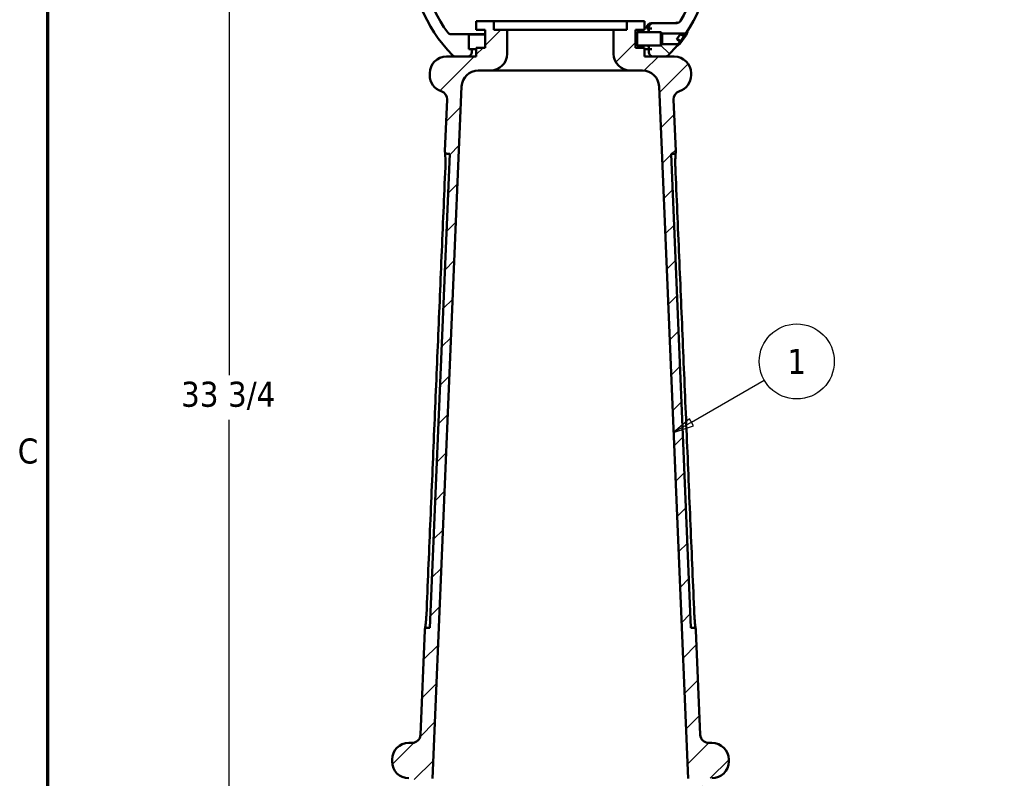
# Model space of a CAD drawing. Header units: feet. Extents: x -744 to -375, y 205 to 389.
# Tile 14 of 40: x -511 to -483, y 335 to 357. Entities that reach past the tile are written whole.
import ezdxf

# ---------------------------------------------------------------- set-up
doc = ezdxf.new("R2010")
doc.units = ezdxf.units.FT
doc.header["$MEASUREMENT"] = 0
for name, color, linetype, lineweight in [('Border (ANSI)', 7, 'Continuous', 70), ('Dimension (ANSI)', 7, 'Continuous', 25), ('Hatch (ANSI)', 7, 'Continuous', 18), ('Symbol (ANSI)', 7, 'Continuous', 25), ('Visible (ANSI)', 7, 'Continuous', 50)]:
    doc.layers.add(name, color=color, linetype=linetype, lineweight=lineweight)
doc.styles.add('Note Text (ANSI)', font='tahoma.ttf')
doc.dimstyles.new('Default (ANSI)', dxfattribs={"dimscale": 5.882353, "dimtxt": 0.12, "dimasz": 0.098425, "dimexe": 0.125, "dimexo": 0.0625, "dimgap": 0.031496, "dimtad": 0, "dimtih": 1, "dimtoh": 1, "dimdec": 3, "dimrnd": 1e-08, "dimzin": 3, "dimdsep": 46, "dimlunit": 5, "dimtxsty": 'Note Text (ANSI)', "dimcen": 0.09, "dimdle": 0.393701, "dimclrd": 256, "dimclre": 256, "dimclrt": 256, "dimadec": 0, "dimazin": 1, "dimtfac": 1, "dimtofl": 0, "dimtmove": 0, "dimatfit": 3, "dimfxl": 1, "dimfrac": 2, "dimtolj": 1, "dimtzin": 4, "dimlwd": -1, "dimlwe": -1, "dimarcsym": 0})

# ---------------------------------------------------------------- blocks, each defined once
blk = doc.blocks.new('Borders Default Border')
at = {"layer": 'Border (ANSI)', "flags": 128}
blk.add_lwpolyline([(0.75, 0.5), (0.75, 16.5), (21.25, 16.5), (21.25, 0.5), (0.75, 0.5)], dxfattribs=at)
at = {"layer": 'Border (ANSI)', "insert": (0.6057, 10.5629), "char_height": 0.12, "attachment_point": 7, "style": 'Note Text (ANSI)'}
blk.add_mtext('C', dxfattribs=at)
blk = doc.blocks.new('*D1156')
at = {"layer": 'Defpoints', "color": 0, "transparency": 16777216}
for p in [(-505.207, 362.874), (-495.863, 362.874), (-502.891, 329.124)]:
    blk.add_point(p, dxfattribs=at)
at = {"layer": 'Dimension (ANSI)', "transparency": 16777216}
for p, q in [((-496.231, 362.874), (-505.942, 362.874)), ((-505.207, 362.295), (-505.207, 346.629)), ((-505.207, 329.703), (-505.207, 345.368)), ((-503.259, 329.124), (-505.942, 329.124))]:
    blk.add_line(p, q, dxfattribs=at)
for points in [[(-505.303, 362.295), (-505.11, 362.295), (-505.207, 362.874)], [(-505.303, 329.703), (-505.11, 329.703), (-505.207, 329.124)]]:
    blk.add_solid(points, dxfattribs=at)
at = {"layer": 'Dimension (ANSI)', "transparency": 16777216, "insert": (-506.569, 346.444), "char_height": 0.7059, "attachment_point": 1, "style": 'Note Text (ANSI)'}
blk.add_mtext('\\A1;33 3/4', dxfattribs=at)
blk = doc.blocks.new('Balloon91')
at = {"layer": 'Symbol (ANSI)'}
for p, q in [((3.8377, 10.763), (4.1874, 10.9648)), ((3.8279, 10.78), (3.7525, 10.7138)), ((3.8476, 10.7459), (3.8279, 10.78)), ((3.8377, 10.763), (3.7525, 10.7138)), ((3.7525, 10.7138), (3.8476, 10.7459))]:
    blk.add_line(p, q, dxfattribs=at)
at = {"layer": 'Symbol (ANSI)', "flags": 128}
blk.add_lwpolyline([(3.8279, 10.78), (3.7525, 10.7138), (3.8476, 10.7459), (3.8279, 10.78)], dxfattribs=at)
at = {"layer": 'Symbol (ANSI)'}
blk.add_circle((4.3433, 11.0548), 0.18, dxfattribs=at)
blk.add_solid([(3.8279, 10.78), (3.7525, 10.7138), (3.8476, 10.7459), (3.8279, 10.78)], dxfattribs=at)
at = {"layer": 'Symbol (ANSI)', "insert": (4.3433, 11.0548), "char_height": 0.12, "attachment_point": 5, "style": 'Note Text (ANSI)'}
blk.add_mtext('1', dxfattribs=at)

msp = doc.modelspace()

# ---------------------------------------------------------------- hatches: boundary and pattern name
at = {"layer": 'Hatch (ANSI)'}
h = msp.add_hatch(dxfattribs=at)
h.set_pattern_fill('ANSI31', color=247, scale=5.882353, style=0)
h.set_pattern_definition([(45, (-514.74035, 281.9874), (-0.5199315, 0.5199315), [])])
edge = h.paths.add_edge_path()
edge.add_line((-497.98845, 356.37354), (-497.98845, 355.87354))
edge.add_line((-497.98845, 355.87354), (-498.23845, 355.87354))
edge.add_line((-498.23845, 355.87354), (-498.23845, 355.62354))
edge.add_line((-498.23845, 355.62354), (-498.48845, 355.62354))
edge.add_line((-498.48845, 355.62354), (-498.82149, 355.62354))
edge.add_line((-498.82149, 355.62354), (-499.07851, 355.62354))
edge.add_ellipse((-499.07851, 355.1511), major_axis=(0, 0.47244), ratio=1, start_angle=0, end_angle=90)
edge.add_line((-499.55095, 355.1511), (-499.55095, 355.09598))
edge.add_ellipse((-499.07851, 355.09598), major_axis=(-0.47244, 0), ratio=1, start_angle=0, end_angle=72.139835)
edge.add_ellipse((-499.29585, 354.42147), major_axis=(0.07245, 0.22484), ratio=1, start_angle=285.458846, end_angle=360, ccw=False)
edge.add_line((-499.05984, 354.41157), (-499.1212, 352.94838))
edge.add_spline(control_points=[(-499.1212, 352.94838), (-499.12139, 352.94375), (-499.12112, 352.93912), (-499.11965, 352.92999), (-499.11846, 352.92551), (-499.11366, 352.91278), (-499.10889, 352.90509), (-499.09666, 352.89196), (-499.08932, 352.88665), (-499.07302, 352.87915), (-499.06421, 352.87703), (-499.05525, 352.87665)], knot_values=[-0.27559248, -0.27559248, -0.27559248, -0.27559248, -0.24034041, -0.24034041, -0.20508835, -0.20508835, -0.13672557, -0.13672557, -0.06836278, -0.06836278, 0, 0, 0, 0], degree=3, periodic=0)
edge.add_line((-499.05525, 352.87665), (-498.98641, 352.87377))
edge.add_line((-498.98641, 352.87377), (-499.54743, 339.49577))
edge.add_line((-499.54743, 339.49577), (-499.61626, 339.49865))
edge.add_spline(control_points=[(-499.61626, 339.49865), (-499.62089, 339.49885), (-499.62552, 339.49857), (-499.63465, 339.49711), (-499.63913, 339.49591), (-499.65186, 339.49112), (-499.65955, 339.48634), (-499.67268, 339.47411), (-499.67799, 339.46677), (-499.68549, 339.45047), (-499.68761, 339.44167), (-499.68799, 339.4327)], knot_values=[-0.27559248, -0.27559248, -0.27559248, -0.27559248, -0.24034041, -0.24034041, -0.20508835, -0.20508835, -0.13672557, -0.13672557, -0.06836278, -0.06836278, 0, 0, 0, 0], degree=3, periodic=0)
edge.add_line((-499.68799, 339.4327), (-499.81203, 336.47486))
edge.add_ellipse((-500.04804, 336.48476), major_axis=(0.23601, -0.0099), ratio=1, start_angle=272.401319, end_angle=360, ccw=False)
edge.add_line((-500.04804, 336.24854), (-500.14101, 336.24854))
edge.add_ellipse((-500.14101, 335.7761), major_axis=(0, 0.47244), ratio=1, start_angle=0, end_angle=90)
edge.add_line((-500.61345, 335.7761), (-500.61345, 335.72098))
edge.add_ellipse((-500.14101, 335.72098), major_axis=(-0.47244, 0), ratio=1, start_angle=0, end_angle=90)
edge.add_line((-500.14101, 335.24854), (-500.10702, 335.24854))
edge.add_ellipse((-500.10702, 335.01232), major_axis=(0, 0.23622), ratio=1, start_angle=267.5463, end_angle=360, ccw=False)
edge.add_ellipse((-510.01171, 335.43675), major_axis=(10.14069, -0.43454), ratio=1, start_angle=332.440106, end_angle=360, ccw=False)
edge.add_ellipse((-501.63184, 330.59598), major_axis=(0.40909, -0.23632), ratio=1, start_angle=300.013594, end_angle=360, ccw=False)
edge.add_line((-501.63184, 330.12354), (-502.89101, 330.12354))
edge.add_ellipse((-502.89101, 329.6511), major_axis=(0, 0.47244), ratio=1, start_angle=0, end_angle=90)
edge.add_line((-503.36345, 329.6511), (-503.36345, 329.59598))
edge.add_ellipse((-502.89101, 329.59598), major_axis=(-0.47244, 0), ratio=1, start_angle=0, end_angle=90)
edge.add_line((-502.89101, 329.12354), (-501.80709, 329.12354))
edge.add_ellipse((-501.80709, 329.59598), major_axis=(0, -0.47244), ratio=1, start_angle=0, end_angle=54.553388)
edge.add_ellipse((-510.01171, 335.43675), major_axis=(8.58949, -6.11476), ratio=1, start_angle=0, end_angle=15.927166)
edge.add_ellipse((-499.77711, 331.80858), major_axis=(-0.29686, 0.10524), ratio=1, start_angle=289.519446, end_angle=360, ccw=False)
edge.add_line((-499.77711, 332.12354), (-499.62952, 332.12354))
edge.add_ellipse((-510.01171, 335.43675), major_axis=(10.38218, -3.31321), ratio=1, start_angle=0, end_angle=5.444368)
edge.add_spline(control_points=[(-499.362, 333.12354), (-499.38892, 333.12554), (-499.41547, 333.13099), (-499.46653, 333.14854), (-499.49082, 333.16055), (-499.54741, 333.19826), (-499.57678, 333.22745), (-499.62266, 333.29544), (-499.63875, 333.33359), (-499.65539, 333.41391), (-499.65578, 333.45531), (-499.64823, 333.49562)], knot_values=[-1.3489042, -1.3489042, -1.3489042, -1.3489042, -1.14322547, -1.14322547, -0.93754674, -0.93754674, -0.62503116, -0.62503116, -0.31251558, -0.31251558, 0, 0, 0, 0], degree=3, periodic=0)
edge.add_ellipse((-510.01171, 335.43675), major_axis=(10.36348, -1.94113), ratio=1, start_angle=0, end_angle=9.492661)
edge.add_ellipse((-498.99766, 335.22215), major_axis=(-0.47235, 0.0092), ratio=1, start_angle=358.714875, end_angle=360, ccw=False)
edge.add_line((-499.46968, 335.24195), (-498.65046, 354.77719))
edge.add_ellipse((-498.17844, 354.7574), major_axis=(-0.47203, 0.01979), ratio=1, start_angle=272.401319, end_angle=360, ccw=False)
edge.add_line((-498.17844, 355.22984), (-497.83589, 355.22984))
edge.add_ellipse((-497.83589, 355.70228), major_axis=(0, -0.47244), ratio=1, start_angle=0, end_angle=90)
edge.add_line((-497.36345, 355.70228), (-497.36345, 356.37354))
edge.add_line((-497.36345, 356.37354), (-497.73845, 356.37354))
edge.add_line((-497.73845, 356.37354), (-497.73845, 356.62354))
edge.add_line((-497.73845, 356.62354), (-498.23845, 356.62354))
edge.add_line((-498.23845, 356.62354), (-498.23845, 356.37354))
edge.add_line((-498.23845, 356.37354), (-497.98845, 356.37354))
edge = h.paths.add_edge_path()
edge.add_line((-493.73845, 356.2727), (-493.73845, 355.97438))
edge.add_line((-493.73845, 355.97438), (-493.73845, 355.87354))
edge.add_line((-493.73845, 355.87354), (-493.48845, 355.87354))
edge.add_line((-493.48845, 355.87354), (-493.48845, 355.62354))
edge.add_line((-493.48845, 355.62354), (-493.23845, 355.62354))
edge.add_line((-493.23845, 355.62354), (-492.90541, 355.62354))
edge.add_line((-492.90541, 355.62354), (-492.64839, 355.62354))
edge.add_ellipse((-492.64839, 355.1511), major_axis=(0.47244, 0), ratio=1, start_angle=0, end_angle=90, ccw=False)
edge.add_line((-492.17595, 355.1511), (-492.17595, 355.09598))
edge.add_ellipse((-492.64839, 355.09598), major_axis=(0.1449, -0.44967), ratio=1, start_angle=0, end_angle=72.139835, ccw=False)
edge.add_ellipse((-492.43105, 354.42147), major_axis=(-0.23601, -0.0099), ratio=1, start_angle=285.458846, end_angle=360)
edge.add_line((-492.66706, 354.41157), (-492.6057, 352.94838))
edge.add_spline(control_points=[(-492.6057, 352.94838), (-492.60533, 352.93941), (-492.60671, 352.93046), (-492.61282, 352.91359), (-492.61749, 352.90583), (-492.62955, 352.89255), (-492.63682, 352.88714), (-492.64909, 352.8813), (-492.65346, 352.87973), (-492.66244, 352.87751), (-492.66703, 352.87685), (-492.67165, 352.87665)], knot_values=[-0.27559248, -0.27559248, -0.27559248, -0.27559248, -0.20722969, -0.20722969, -0.13886691, -0.13886691, -0.07050413, -0.07050413, -0.03525206, -0.03525206, 0, 0, 0, 0], degree=3, periodic=0)
edge.add_line((-492.67165, 352.87665), (-492.74049, 352.87377))
edge.add_line((-492.74049, 352.87377), (-492.17948, 339.49577))
edge.add_line((-492.17948, 339.49577), (-492.11064, 339.49865))
edge.add_spline(control_points=[(-492.11064, 339.49865), (-492.10168, 339.49903), (-492.09273, 339.49765), (-492.07586, 339.49154), (-492.0681, 339.48687), (-492.05481, 339.47481), (-492.04941, 339.46754), (-492.04356, 339.45526), (-492.042, 339.4509), (-492.03977, 339.44192), (-492.03911, 339.43732), (-492.03892, 339.4327)], knot_values=[-0.27559248, -0.27559248, -0.27559248, -0.27559248, -0.20722969, -0.20722969, -0.13886691, -0.13886691, -0.07050413, -0.07050413, -0.03525206, -0.03525206, 0, 0, 0, 0], degree=3, periodic=0)
edge.add_line((-492.03892, 339.4327), (-491.91488, 336.47486))
edge.add_ellipse((-491.67887, 336.48476), major_axis=(0, -0.23622), ratio=1, start_angle=272.401319, end_angle=360)
edge.add_line((-491.67887, 336.24854), (-491.58589, 336.24854))
edge.add_ellipse((-491.58589, 335.7761), major_axis=(0.47244, 0), ratio=1, start_angle=0, end_angle=90, ccw=False)
edge.add_line((-491.11345, 335.7761), (-491.11345, 335.72098))
edge.add_ellipse((-491.58589, 335.72098), major_axis=(0, -0.47244), ratio=1, start_angle=0, end_angle=90, ccw=False)
edge.add_line((-491.58589, 335.24854), (-491.61989, 335.24854))
edge.add_ellipse((-491.61989, 335.01232), major_axis=(-0.236, -0.01011), ratio=1, start_angle=267.5463, end_angle=360)
edge.add_ellipse((-481.7152, 335.43675), major_axis=(-8.78895, -5.07709), ratio=1, start_angle=332.440106, end_angle=360)
edge.add_ellipse((-490.09506, 330.59598), major_axis=(0, -0.47244), ratio=1, start_angle=300.013594, end_angle=360)
edge.add_line((-490.09506, 330.12354), (-489.89396, 330.12354))
edge.add_line((-489.89396, 330.12354), (-489.89396, 330.0448))
edge.add_line((-489.89396, 330.0448), (-488.98845, 330.0448))
edge.add_line((-488.98845, 330.0448), (-488.98845, 330.12354))
edge.add_line((-488.98845, 330.12354), (-488.83589, 330.12354))
edge.add_ellipse((-488.83589, 329.6511), major_axis=(0.47244, 0), ratio=1, start_angle=0, end_angle=90, ccw=False)
edge.add_line((-488.36345, 329.6511), (-488.36345, 329.59598))
edge.add_ellipse((-488.83589, 329.59598), major_axis=(0, -0.47244), ratio=1, start_angle=0, end_angle=90, ccw=False)
edge.add_line((-488.83589, 329.12354), (-489.91981, 329.12354))
edge.add_ellipse((-489.91981, 329.59598), major_axis=(-0.38488, -0.27399), ratio=1, start_angle=0, end_angle=54.553388, ccw=False)
edge.add_ellipse((-481.7152, 335.43675), major_axis=(-9.93773, -3.52293), ratio=1, start_angle=0, end_angle=15.927166, ccw=False)
edge.add_ellipse((-491.94979, 331.80858), major_axis=(0, 0.31496), ratio=1, start_angle=289.519446, end_angle=360)
edge.add_line((-491.94979, 332.12354), (-492.09738, 332.12354))
edge.add_ellipse((-481.7152, 335.43675), major_axis=(-10.6497, -2.31321), ratio=1, start_angle=0, end_angle=5.444368, ccw=False)
edge.add_spline(control_points=[(-492.3649, 333.12354), (-492.324, 333.12658), (-492.28408, 333.13758), (-492.21072, 333.17426), (-492.17797, 333.19959), (-492.12402, 333.26138), (-492.10334, 333.29725), (-492.08141, 333.36162), (-492.07603, 333.38818), (-492.07217, 333.44203), (-492.0737, 333.46909), (-492.07867, 333.49562)], knot_values=[-1.3489042, -1.3489042, -1.3489042, -1.3489042, -1.03638862, -1.03638862, -0.72387304, -0.72387304, -0.41135746, -0.41135746, -0.20567873, -0.20567873, 0, 0, 0, 0], degree=3, periodic=0)
edge.add_ellipse((-481.7152, 335.43675), major_axis=(-10.5417, -0.20539), ratio=1, start_angle=0, end_angle=9.492661, ccw=False)
edge.add_ellipse((-492.72925, 335.22215), major_axis=(0.47203, 0.01979), ratio=1, start_angle=358.714875, end_angle=360)
edge.add_line((-492.25722, 335.24195), (-493.07644, 354.77719))
edge.add_ellipse((-493.54847, 354.7574), major_axis=(0, 0.47244), ratio=1, start_angle=272.401319, end_angle=360)
edge.add_line((-493.54847, 355.22984), (-493.89101, 355.22984))
edge.add_ellipse((-493.89101, 355.70228), major_axis=(-0.47244, 0), ratio=1, start_angle=0, end_angle=90, ccw=False)
edge.add_line((-494.36345, 355.70228), (-494.36345, 356.37354))
edge.add_line((-494.36345, 356.37354), (-493.98845, 356.37354))
edge.add_line((-493.98845, 356.37354), (-493.98845, 356.62354))
edge.add_line((-493.98845, 356.62354), (-493.48845, 356.62354))
edge.add_line((-493.48845, 356.62354), (-493.48845, 356.37354))
edge.add_line((-493.48845, 356.37354), (-493.73845, 356.37354))
edge.add_line((-493.73845, 356.37354), (-493.73845, 356.2727))
h = msp.add_hatch(dxfattribs=at)
h.set_pattern_fill('ANSI31', color=247, scale=5.882353, angle=90.00021, style=0)
h.set_pattern_definition([(135.0002, (-514.74035, 281.9874), (-0.5199295, -0.5199334), [])])
edge = h.paths.add_edge_path()
edge.add_line((-493.36345, 355.93604), (-493.02679, 355.93604))
edge.add_line((-493.02679, 355.93604), (-492.99279, 355.97004))
edge.add_line((-492.99279, 355.97004), (-492.5436, 355.97004))
edge.add_ellipse((-495.86345, 358.62354), major_axis=(3.04768, -2.96212), ratio=1, start_angle=0, end_angle=5.549674, ccw=False)
edge.add_ellipse((-492.90541, 355.74854), major_axis=(0, -0.125), ratio=1, start_angle=0, end_angle=45.815615, ccw=False)
edge.add_line((-492.90541, 355.62354), (-493.23845, 355.62354))
edge.add_ellipse((-493.23845, 355.74854), major_axis=(-0.125, 0), ratio=1, start_angle=0, end_angle=90, ccw=False)
edge.add_line((-493.36345, 355.74854), (-493.36345, 355.82826))
edge.add_line((-493.36345, 355.82826), (-493.36345, 355.93604))

# ---------------------------------------------------------------- linework, layer by layer
at = {"layer": 'Visible (ANSI)', "color": 3}
for p, q in [((-497.73845, 356.62354), (-498.23845, 356.62354)), ((-498.23845, 356.62354), (-498.23845, 356.37354)), ((-497.73845, 356.37354), (-497.73845, 356.62354)), ((-497.73845, 356.62354), (-493.98845, 356.62354)), ((-493.48845, 356.62354), (-493.98845, 356.62354)), ((-493.98845, 356.62354), (-493.98845, 356.37354)), ((-493.48845, 356.37354), (-493.48845, 356.62354)), ((-493.23845, 356.56842), (-493.29975, 356.56842)), ((-492.57848, 356.56842), (-493.23845, 356.56842)), ((-498.48845, 356.25346), (-498.94177, 356.25346)), ((-497.98845, 356.25346), (-498.48845, 356.25346)), ((-498.44219, 355.82826), (-498.44219, 356.24459)), ((-498.44219, 356.24459), (-497.98845, 356.24459)), ((-498.23845, 356.37354), (-497.98845, 356.37354)), ((-497.98845, 356.37354), (-497.98845, 355.87354)), ((-497.36345, 356.37354), (-497.73845, 356.37354)), ((-497.36345, 355.70228), (-497.36345, 356.37354)), ((-494.36345, 356.37354), (-497.36345, 356.37354)), ((-493.98845, 356.37354), (-494.36345, 356.37354)), ((-494.36345, 356.37354), (-494.36345, 355.70228)), ((-493.73845, 356.2727), (-493.73845, 356.37354)), ((-493.73845, 356.37354), (-493.48845, 356.37354)), ((-493.73845, 356.2727), (-493.70011, 356.31104)), ((-493.73845, 355.97438), (-493.73845, 356.2727)), ((-493.70011, 356.31104), (-493.70011, 355.93604)), ((-493.70011, 356.31104), (-493.02679, 356.31104)), ((-493.42475, 356.41882), (-493.42475, 356.44342)), ((-493.42183, 356.41882), (-493.42475, 356.41882)), ((-493.42183, 356.41882), (-493.36345, 356.41882)), ((-493.37216, 356.37846), (-493.37216, 356.41882)), ((-493.36345, 356.44342), (-493.36345, 356.41882)), ((-493.36345, 356.41882), (-493.28471, 356.41882)), ((-493.36345, 356.41882), (-493.36345, 356.31104)), ((-493.02679, 355.93604), (-493.02679, 356.31104)), ((-492.98845, 356.2727), (-493.02679, 356.31104)), ((-492.99279, 356.27704), (-492.31995, 356.27704)), ((-492.98845, 356.2727), (-492.98845, 355.97438)), ((-492.56835, 356.12933), (-492.4757, 356.25669)), ((-492.49049, 355.98459), (-492.31402, 356.2272)), ((-492.46411, 356.27263), (-492.4757, 356.25669)), ((-492.4757, 356.25669), (-492.3802, 356.18722)), ((-492.42041, 356.24083), (-492.46411, 356.27263)), ((-492.40754, 356.25002), (-492.42041, 356.24083)), ((-492.41232, 356.23495), (-492.40754, 356.25002)), ((-492.36861, 356.20315), (-492.41232, 356.23495)), ((-492.27946, 356.32571), (-492.36861, 356.20315)), ((-492.31402, 356.2272), (-492.27946, 356.32571)), ((-493.73845, 355.87354), (-493.73845, 355.97438)), ((-493.73845, 355.97438), (-493.70011, 355.93604)), ((-492.98845, 355.97438), (-493.02679, 355.93604)), ((-492.5436, 355.97004), (-492.99279, 355.97004)), ((-492.56835, 356.12933), (-492.57994, 356.11339)), ((-492.57994, 356.11339), (-492.53623, 356.0816)), ((-492.48443, 356.04392), (-492.57358, 355.92137)), ((-492.57358, 355.92137), (-492.49049, 355.98459)), ((-492.47284, 356.05986), (-492.56835, 356.12933)), ((-492.53623, 356.0816), (-492.54101, 356.06653)), ((-492.54101, 356.06653), (-492.52814, 356.07572)), ((-492.52814, 356.07572), (-492.48443, 356.04392)), ((-492.3802, 356.18722), (-492.47284, 356.05986)), ((-498.36345, 355.82826), (-498.44219, 355.82826)), ((-498.36345, 355.74854), (-498.36345, 355.82826)), ((-498.23845, 355.82826), (-498.36345, 355.82826)), ((-497.98845, 355.87354), (-498.23845, 355.87354)), ((-498.23845, 355.87354), (-498.23845, 355.62354)), ((-493.48845, 355.87354), (-493.73845, 355.87354)), ((-493.70011, 355.93604), (-493.02679, 355.93604)), ((-493.48845, 355.62354), (-493.48845, 355.87354)), ((-493.36345, 355.82826), (-493.48845, 355.82826)), ((-493.36345, 355.93604), (-493.36345, 355.82826)), ((-493.36345, 355.82826), (-493.28471, 355.82826)), ((-493.36345, 355.82826), (-493.36345, 355.74854)), ((-498.23845, 355.62354), (-499.07851, 355.62354)), ((-498.82149, 355.62354), (-498.48845, 355.62354)), ((-492.64839, 355.62354), (-493.48845, 355.62354)), ((-493.23845, 355.62354), (-492.90541, 355.62354)), ((-499.55095, 355.1511), (-499.55095, 355.09598)), ((-498.17844, 355.22984), (-497.83589, 355.22984)), ((-497.83589, 355.22984), (-493.89101, 355.22984)), ((-493.89101, 355.22984), (-493.54847, 355.22984)), ((-492.17595, 355.09598), (-492.17595, 355.1511)), ((-499.46968, 335.24195), (-498.65046, 354.77719)), ((-493.07644, 354.77719), (-492.25722, 335.24195)), ((-499.05984, 354.41157), (-499.1212, 352.94838)), ((-492.6057, 352.94838), (-492.66706, 354.41157)), ((-498.98641, 352.87377), (-499.54743, 339.49577)), ((-499.05525, 352.87665), (-498.98641, 352.87377)), ((-492.74049, 352.87377), (-492.67165, 352.87665)), ((-492.17948, 339.49577), (-492.74049, 352.87377)), ((-499.68799, 339.4327), (-499.81203, 336.47486)), ((-499.54743, 339.49577), (-499.61626, 339.49865)), ((-492.11064, 339.49865), (-492.17948, 339.49577)), ((-491.91488, 336.47486), (-492.03892, 339.4327)), ((-500.04804, 336.24854), (-500.14101, 336.24854)), ((-491.58589, 336.24854), (-491.67887, 336.24854)), ((-500.61345, 335.7761), (-500.61345, 335.72098)), ((-491.11345, 335.72098), (-491.11345, 335.7761))]:
    msp.add_line(p, q, dxfattribs=at)
for centre, radius, start, end in [((-495.86345, 358.62354), 4.25, 326.487586, 224.184385), ((-495.86345, 358.62354), 3.93504, 329.563213, 216.104047), ((-493.29975, 356.44342), 0.125, 90, 180), ((-493.23845, 356.44342), 0.125, 90, 180), ((-492.57848, 356.69342), 0.125, 270, 329.563213), ((-498.94177, 356.37846), 0.125, 216.104047, 270), ((-498.48845, 356.12846), 0.125, 68.279527, 90), ((-495.86345, 358.62354), 4.25, 315.815615, 321.365289), ((-498.48845, 355.74854), 0.125, 270, 0), ((-497.83589, 355.70228), 0.47244, 270, 0), ((-493.89101, 355.70228), 0.47244, 180, 270), ((-493.23845, 355.74854), 0.125, 180, 270), ((-499.07851, 355.1511), 0.47244, 90, 180), ((-498.82149, 355.74854), 0.125, 224.184385, 270), ((-492.90541, 355.74854), 0.125, 270, 315.815615), ((-492.64839, 355.1511), 0.47244, 0, 90), ((-498.17844, 354.7574), 0.47244, 90, 177.598681), ((-493.54847, 354.7574), 0.47244, 2.401319, 90), ((-499.07851, 355.09598), 0.47244, 180, 252.139835), ((-492.64839, 355.09598), 0.47244, 287.860165, 0), ((-499.29585, 354.42147), 0.23622, 357.598681, 72.139835), ((-492.43105, 354.42147), 0.23622, 107.860165, 182.401319), ((-500.14101, 335.7761), 0.47244, 90, 180), ((-500.04804, 336.48476), 0.23622, 270, 357.598681), ((-491.67887, 336.48476), 0.23622, 182.401319, 270), ((-491.58589, 335.7761), 0.47244, 0, 90), ((-500.14101, 335.72098), 0.47244, 180, 270), ((-491.58589, 335.72098), 0.47244, 270, 0)]:
    msp.add_arc(centre, radius, start, end, dxfattribs=at)
for points, knots in [([(-492.5692, 356.58499), (-492.56919, 356.58499), (-492.57001, 356.58432), (-492.57435, 356.58166), (-492.57702, 356.58009), (-492.58516, 356.57636), (-492.59025, 356.57426), (-492.6049, 356.57034), (-492.61443, 356.56842), (-492.62725, 356.56842)], [0.974168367, 0.974168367, 0.974168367, 0.974168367, 1.035055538, 1.035055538, 1.078327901, 1.078327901, 1.116265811, 1.116265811, 1.153068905, 1.153068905, 1.153068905, 1.153068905]), ([(-493.37703, 356.31104), (-493.37614, 356.31665), (-493.37537, 356.32252), (-493.37302, 356.34442), (-493.37216, 356.36136), (-493.37216, 356.37846)], [-0.180378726, -0.180378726, -0.180378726, -0.180378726, -0.130328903, -0.130328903, 0, 0, 0, 0]), ([(-493.37388, 356.31101), (-493.37331, 356.31853), (-493.37275, 356.32566), (-493.36999, 356.35853), (-493.36766, 356.38125), (-493.36436, 356.41139), (-493.36345, 356.41882), (-493.36345, 356.41882)], [0.493546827, 0.493546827, 0.493546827, 0.493546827, 0.565598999, 0.565598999, 0.848396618, 0.848396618, 1.131194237, 1.131194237, 1.131194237, 1.131194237]), ([(-492.31995, 356.27704), (-492.31995, 356.27704), (-492.32262, 356.27325), (-492.33288, 356.25873), (-492.34045, 356.24804), (-492.35529, 356.22718), (-492.3629, 356.21652), (-492.37115, 356.20499)], [1.979219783, 1.979219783, 1.979219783, 1.979219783, 2.124659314, 2.124659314, 2.270098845, 2.270098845, 2.385056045, 2.385056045, 2.385056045, 2.385056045]), ([(-492.48702, 356.04582), (-492.49669, 356.03275), (-492.50565, 356.02071), (-492.52191, 355.99892), (-492.52987, 355.9883), (-492.54073, 355.97384), (-492.5436, 355.97004), (-492.5436, 355.97004)], [0.240307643, 0.240307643, 0.240307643, 0.240307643, 0.369640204, 0.369640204, 0.515322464, 0.515322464, 0.661004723, 0.661004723, 0.661004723, 0.661004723]), ([(-493.36345, 355.82826), (-493.36345, 355.82826), (-493.36436, 355.83569), (-493.36766, 355.86583), (-493.36999, 355.88855), (-493.37275, 355.92142), (-493.37331, 355.92855), (-493.37388, 355.93607)], [-1.131194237, -1.131194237, -1.131194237, -1.131194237, -0.848396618, -0.848396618, -0.565598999, -0.565598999, -0.493546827, -0.493546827, -0.493546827, -0.493546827]), ([(-499.1212, 352.94838), (-499.12139, 352.94375), (-499.12112, 352.93912), (-499.11965, 352.92999), (-499.11846, 352.92551), (-499.11366, 352.91278), (-499.10889, 352.90509), (-499.09666, 352.89196), (-499.08932, 352.88665), (-499.07302, 352.87915), (-499.06421, 352.87703), (-499.05525, 352.87665)], [-0.275592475, -0.275592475, -0.275592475, -0.275592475, -0.240340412, -0.240340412, -0.205088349, -0.205088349, -0.136725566, -0.136725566, -0.068362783, -0.068362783, 0, 0, 0, 0]), ([(-499.10899, 352.5036), (-499.10709, 352.54847), (-499.10619, 352.59337), (-499.10622, 352.67928), (-499.10715, 352.72025), (-499.11004, 352.79409), (-499.11198, 352.8269), (-499.11576, 352.88099), (-499.11758, 352.90225), (-499.12016, 352.93105), (-499.12092, 352.93859), (-499.12094, 352.93886), (-499.12094, 352.93887), (-499.12094, 352.93887)], [0, 0, 0, 0, 0.3497352, 0.3497352, 0.70261311, 0.70261311, 1.05724238, 1.05724238, 1.41187164, 1.41187164, 1.7665009, 1.7665009, 1.7731463, 1.7731463, 1.7731463, 1.7731463]), ([(-492.67165, 352.87665), (-492.66703, 352.87685), (-492.66244, 352.87751), (-492.65346, 352.87973), (-492.64909, 352.8813), (-492.63682, 352.88714), (-492.62955, 352.89255), (-492.61749, 352.90583), (-492.61282, 352.91359), (-492.60671, 352.93046), (-492.60533, 352.93941), (-492.6057, 352.94838)], [-0.275592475, -0.275592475, -0.275592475, -0.275592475, -0.240340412, -0.240340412, -0.205088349, -0.205088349, -0.136725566, -0.136725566, -0.068362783, -0.068362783, 0, 0, 0, 0]), ([(-492.60596, 352.93887), (-492.60596, 352.93887), (-492.60669, 352.9316), (-492.60923, 352.90331), (-492.61104, 352.88229), (-492.61481, 352.82863), (-492.61676, 352.796), (-492.61969, 352.72229), (-492.62066, 352.68122), (-492.62074, 352.59482), (-492.61985, 352.54952), (-492.61793, 352.50403), (-492.61792, 352.50382), (-492.61792, 352.5036)], [1.7731463, 1.7731463, 1.7731463, 1.7731463, 2.12778062, 2.12778062, 2.48241493, 2.48241493, 2.83704924, 2.83704924, 3.19168355, 3.19168355, 3.54465451, 3.54465451, 3.54631786, 3.54631786, 3.54631786, 3.54631786]), ([(-499.64298, 339.87512), (-499.60742, 340.71702), (-499.57186, 341.55892), (-499.50071, 343.24272), (-499.46513, 344.08462), (-499.39395, 345.76842), (-499.35836, 346.61032), (-499.28714, 348.29412), (-499.25153, 349.13602), (-499.18027, 350.81981), (-499.14464, 351.66171), (-499.10899, 352.5036)], [0, 0, 0, 0, 6.42099746, 6.42099746, 12.84199492, 12.84199492, 19.26299238, 19.26299238, 25.68398984, 25.68398984, 32.1049873, 32.1049873, 32.1049873, 32.1049873]), ([(-492.61792, 352.5036), (-492.58227, 351.66171), (-492.54663, 350.81981), (-492.47538, 349.13602), (-492.43976, 348.29412), (-492.36855, 346.61032), (-492.33295, 345.76842), (-492.26177, 344.08462), (-492.22619, 343.24272), (-492.15505, 341.55892), (-492.11948, 340.71702), (-492.08393, 339.87512)], [0, 0, 0, 0, 6.42099746, 6.42099746, 12.84199492, 12.84199492, 19.26299238, 19.26299238, 25.68398984, 25.68398984, 32.1049873, 32.1049873, 32.1049873, 32.1049873]), ([(-499.68717, 339.44076), (-499.68717, 339.44076), (-499.686, 339.44796), (-499.68164, 339.47605), (-499.67847, 339.49693), (-499.67108, 339.55031), (-499.66687, 339.5828), (-499.65861, 339.65631), (-499.65457, 339.69732), (-499.64772, 339.78391), (-499.64491, 339.82947), (-499.64298, 339.87509), (-499.64298, 339.87511), (-499.64298, 339.87512)], [1.77257896, 1.77257896, 1.77257896, 1.77257896, 2.12709354, 2.12709354, 2.48160812, 2.48160812, 2.83612269, 2.83612269, 3.19063727, 3.19063727, 3.5450332, 3.5450332, 3.54515185, 3.54515185, 3.54515185, 3.54515185]), ([(-492.08393, 339.87512), (-492.08202, 339.82987), (-492.07923, 339.78465), (-492.07242, 339.69834), (-492.06839, 339.6573), (-492.06014, 339.58366), (-492.05593, 339.55108), (-492.04852, 339.4975), (-492.04534, 339.47652), (-492.04095, 339.4482), (-492.03975, 339.44088), (-492.03973, 339.44076), (-492.03973, 339.44076), (-492.03973, 339.44076)], [0, 0, 0, 0, 0.35169579, 0.35169579, 0.70605837, 0.70605837, 1.06057416, 1.06057416, 1.41508996, 1.41508996, 1.76960575, 1.76960575, 1.77257896, 1.77257896, 1.77257896, 1.77257896]), ([(-499.61626, 339.49865), (-499.62089, 339.49885), (-499.62552, 339.49857), (-499.63465, 339.49711), (-499.63913, 339.49591), (-499.65186, 339.49112), (-499.65955, 339.48634), (-499.67268, 339.47411), (-499.67799, 339.46677), (-499.68549, 339.45047), (-499.68761, 339.44167), (-499.68799, 339.4327)], [-0.275592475, -0.275592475, -0.275592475, -0.275592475, -0.240340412, -0.240340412, -0.205088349, -0.205088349, -0.136725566, -0.136725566, -0.068362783, -0.068362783, 0, 0, 0, 0]), ([(-492.03892, 339.4327), (-492.03911, 339.43732), (-492.03977, 339.44192), (-492.042, 339.4509), (-492.04356, 339.45526), (-492.04941, 339.46754), (-492.05481, 339.47481), (-492.0681, 339.48687), (-492.07586, 339.49154), (-492.09273, 339.49765), (-492.10168, 339.49903), (-492.11064, 339.49865)], [-0.275592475, -0.275592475, -0.275592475, -0.275592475, -0.240340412, -0.240340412, -0.205088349, -0.205088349, -0.136725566, -0.136725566, -0.068362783, -0.068362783, 0, 0, 0, 0])]:
    msp.add_open_spline(points, degree=3, knots=knots, dxfattribs=at)

# ---------------------------------------------------------------- block references
at = {"color": 2, "xscale": 5.88235294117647, "yscale": 5.88235294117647, "zscale": 5.88235294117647}
msp.add_blockref('Borders Default Border', (-514.74035, 281.98742), dxfattribs=at)
at = {"layer": 'Symbol (ANSI)', "color": 2, "xscale": 5.88235294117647, "yscale": 5.88235294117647, "zscale": 5.88235294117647}
msp.add_blockref('Balloon91', (-514.74035, 281.98742), dxfattribs=at)

# ---------------------------------------------------------------- dimensions: what is measured, and where the dimension line sits
at = {"layer": 'Dimension (ANSI)', "color": 2}
dim = msp.add_linear_dim(base=(-505.2069, 362.87354), p1=(-502.89101, 329.12354), p2=(-495.86345, 362.87354), angle=90, dimstyle='Default (ANSI)', override={"dimgap": 0.031496, "dimdec": 3, "dimtol": 0, "dimlim": 0, "dimtp": 0, "dimtm": 0, "dimtdec": 2, "dimatfit": 1}, dxfattribs=at)
dim.commit()
dim.dimension.update_dxf_attribs({"geometry": '*D1156', "text_midpoint": (-505.2069, 345.99854), "dimtype": 160})

doc.saveas('drawing.dxf')
